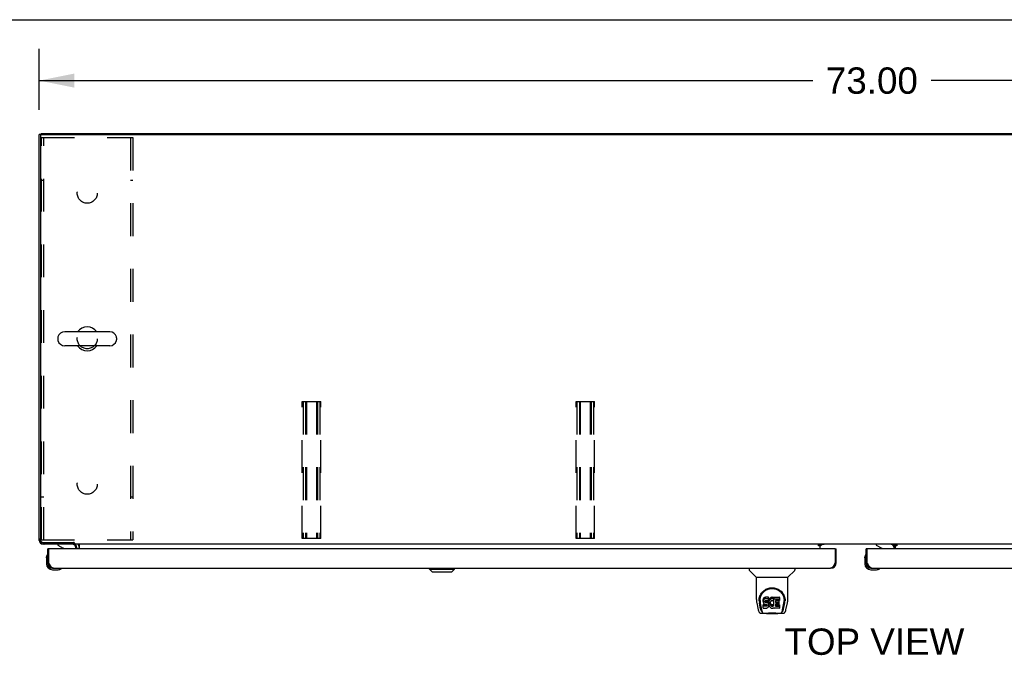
# Model space of a CAD drawing. Header units: inches. Extents: x 0 to 262, y 0 to 169.
# Tile 23 of 40: x 44 to 88, y 141 to 169. Entities that reach past the tile are written whole.
import ezdxf

# ---------------------------------------------------------------- set-up
doc = ezdxf.new("R2010")
doc.units = ezdxf.units.IN
doc.header["$LTSCALE"] = 14.384615
doc.header["$MEASUREMENT"] = 0
doc.linetypes.add('HIDDEN', pattern=[0.2, 0.1, -0.1])
doc.layers.get('0').update_dxf_attribs({"linetype": 'CONTINUOUS'})
for name, color, linetype in [('02___PRT_ALL_AXES', 7, 'CONTINUOUS'), ('DEFAULT_2', 8, 'HIDDEN'), ('DIMENSIONS', 7, 'CONTINUOUS')]:
    doc.layers.add(name, color=color, linetype=linetype)
doc.styles.get("Standard").update_dxf_attribs({"font": 'arial.ttf'})
doc.dimstyles.new('DIMSTYLE_1', dxfattribs={"dimtxt": 1.153846, "dimasz": 1.538462, "dimexe": 0.09, "dimexo": 0.07, "dimgap": 0.0375, "dimtad": 0, "dimtih": 1, "dimtoh": 1, "dimzin": 4, "dimdsep": 46, "dimtxsty": 'Standard', "dimblk": '_FILLED', "dimblk1": '_FILLED', "dimblk2": '_FILLED', "dimcen": 0.09, "dimazin": 1, "dimtfac": 1, "dimtdec": 3, "dimtofl": 0, "dimtmove": 0, "dimatfit": 3, "dimldrblk": '_FILLED', "dimfxl": 1, "dimtolj": 1, "dimtzin": 4, "dimarcsym": 0})

# ---------------------------------------------------------------- blocks, each defined once
blk = doc.blocks.new('_FILLED')
at = {"color": 0, "linetype": 'ByBlock'}
blk.add_solid([(0, 0), (-1, 0.2), (-1, -0.2)], dxfattribs=at)
blk = doc.blocks.new('*D10')
at = {"layer": 'DIMENSIONS', "color": 2, "linetype": 'Continuous'}
for p, q in [((45.303, 165.276), (45.303, 167.948)), ((118.303, 165.276), (118.303, 167.948)), ((45.303, 166.563), (79.21, 166.563)), ((118.303, 166.563), (84.396, 166.563))]:
    blk.add_line(p, q, dxfattribs=at)
at = {"layer": 'DIMENSIONS', "color": 2, "linetype": 'Continuous', "xscale": 1.5384615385, "yscale": 1.5384615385, "zscale": 1.5384615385, "rotation": 180}
blk.add_blockref('_FILLED', (45.303, 166.563), dxfattribs=at)
at = {"layer": 'DIMENSIONS', "color": 2, "linetype": 'Continuous', "xscale": 1.5384615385, "yscale": 1.5384615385, "zscale": 1.5384615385}
blk.add_blockref('_FILLED', (118.303, 166.563), dxfattribs=at)
at = {"layer": 'DIMENSIONS', "color": 2, "linetype": 'Continuous', "insert": (81.803, 167.14), "char_height": 1.1538, "width": 4.03203, "attachment_point": 2, "line_spacing_factor": 0.9}
blk.add_mtext('73.00', dxfattribs=at)

msp = doc.modelspace()

# ---------------------------------------------------------------- linework, layer by layer
at = {"color": 7, "linetype": 'Continuous'}
for p, q in [((0, 169.231), (261.538, 169.231)), ((45.407, 164.199), (45.303, 164.199)), ((45.352, 164.202), (45.355, 164.199)), ((45.355, 164.136), (45.355, 146.453)), ((45.407, 164.198), (45.407, 164.251)), ((45.418, 164.199), (118.189, 164.199)), ((48.395, 155.557), (46.42, 155.557)), ((46.12, 155.295), (46.12, 155.207)), ((48.695, 155.295), (48.695, 155.207)), ((48.395, 154.945), (46.42, 154.945)), ((45.303, 146.417), (45.316, 146.417)), ((45.352, 146.3), (45.375, 146.323)), ((45.48, 146.328), (46.81, 146.328)), ((46.803, 146.328), (46.803, 146.251)), ((45.47, 146.264), (45.47, 146.251)), ((45.74, 146.047), (45.678, 146.047)), ((46.12, 146.251), (46.12, 146.212)), ((46.12, 146.212), (46.358, 146.074)), ((46.856, 146.302), (46.856, 146.251)), ((115.501, 146.251), (46.856, 146.251)), ((46.907, 146.047), (46.907, 146.094)), ((47.053, 146.222), (47.053, 146.047)), ((79.464, 146.221), (79.532, 146.221)), ((79.464, 146.171), (79.464, 146.221)), ((79.532, 146.171), (79.464, 146.171)), ((79.532, 146.251), (79.532, 146.221)), ((79.532, 146.047), (79.532, 146.216)), ((79.539, 146.176), (79.603, 146.24)), ((80.179, 146.047), (80.241, 146.047)), ((81.615, 146.047), (81.553, 146.047)), ((81.995, 146.251), (81.995, 146.212)), ((81.995, 146.212), (82.233, 146.074)), ((82.753, 146.24), (82.817, 146.176)), ((82.782, 146.047), (82.782, 146.094)), ((82.824, 146.251), (82.824, 146.221)), ((82.824, 146.221), (82.892, 146.221)), ((82.824, 146.216), (82.824, 146.047)), ((82.892, 146.171), (82.824, 146.171)), ((82.892, 146.221), (82.892, 146.171)), ((45.618, 145.652), (45.621, 145.69)), ((45.618, 145.652), (45.618, 145.396)), ((45.665, 145.788), (45.663, 145.781)), ((81.493, 145.652), (81.496, 145.69)), ((81.493, 145.652), (81.493, 145.396)), ((81.54, 145.788), (81.538, 145.781)), ((45.678, 145.439), (45.678, 145.396)), ((45.678, 145.439), (45.72, 145.439)), ((45.881, 145.193), (45.925, 145.193)), ((45.881, 145.133), (46.137, 145.133)), ((46.266, 145.178), (46.273, 145.18)), ((62.408, 145.153), (62.408, 145.193)), ((62.526, 145.035), (62.408, 145.153)), ((62.408, 145.153), (63.511, 145.153)), ((62.409, 145.153), (62.409, 145.193)), ((62.527, 145.035), (62.409, 145.153)), ((62.526, 145.035), (63.393, 145.035)), ((63.393, 145.035), (63.511, 145.153)), ((63.511, 145.153), (63.511, 145.193)), ((76.424, 145.193), (76.424, 145.13)), ((76.733, 144.805), (76.436, 145.103)), ((78.123, 144.805), (78.42, 145.103)), ((78.432, 145.193), (78.432, 145.13)), ((80.241, 145.439), (80.199, 145.439)), ((81.553, 145.439), (81.595, 145.439)), ((81.553, 145.439), (81.553, 145.396)), ((81.756, 145.193), (81.8, 145.193)), ((81.756, 145.133), (82.012, 145.133)), ((82.141, 145.178), (82.148, 145.18)), ((76.739, 144.799), (78.117, 144.799)), ((76.739, 143.827), (76.739, 144.799)), ((78.117, 143.828), (78.117, 144.799)), ((76.864, 143.858), (76.863, 143.795)), ((76.901, 143.785), (76.901, 143.762)), ((77.044, 143.831), (77.042, 143.807)), ((77.042, 143.74), (77.042, 143.807)), ((77.044, 143.764), (77.042, 143.74)), ((77.042, 143.74), (77.043, 143.716)), ((77.049, 143.854), (77.044, 143.831)), ((77.044, 143.764), (77.044, 143.831)), ((77.049, 143.787), (77.044, 143.764)), ((77.058, 143.877), (77.049, 143.854)), ((77.049, 143.787), (77.049, 143.854)), ((77.058, 143.81), (77.049, 143.787)), ((77.072, 143.896), (77.058, 143.877)), ((77.058, 143.81), (77.058, 143.877)), ((77.072, 143.829), (77.058, 143.81)), ((77.08, 143.904), (77.072, 143.896)), ((77.072, 143.829), (77.072, 143.896)), ((77.08, 143.837), (77.072, 143.829)), ((77.09, 143.911), (77.08, 143.904)), ((77.08, 143.837), (77.08, 143.904)), ((77.09, 143.844), (77.08, 143.837)), ((77.112, 143.921), (77.09, 143.911)), ((77.09, 143.844), (77.09, 143.911)), ((77.112, 143.854), (77.09, 143.844)), ((77.135, 143.928), (77.112, 143.921)), ((77.112, 143.854), (77.112, 143.921)), ((77.135, 143.861), (77.112, 143.854)), ((77.113, 143.729), (77.114, 143.744)), ((77.114, 143.721), (77.113, 143.729)), ((77.114, 143.744), (77.116, 143.759)), ((77.114, 143.721), (77.114, 143.744)), ((77.116, 143.759), (77.119, 143.765)), ((77.116, 143.714), (77.116, 143.759)), ((77.119, 143.765), (77.125, 143.77)), ((77.12, 143.708), (77.12, 143.767)), ((77.125, 143.77), (77.139, 143.775)), ((77.127, 143.77), (77.126, 143.771)), ((77.141, 143.766), (77.127, 143.77)), ((77.127, 143.703), (77.127, 143.77)), ((77.275, 143.928), (77.135, 143.928)), ((77.135, 143.861), (77.135, 143.928)), ((77.275, 143.861), (77.135, 143.861)), ((77.139, 143.775), (77.154, 143.776)), ((77.165, 143.767), (77.141, 143.766)), ((77.141, 143.699), (77.141, 143.766)), ((77.154, 143.776), (77.267, 143.776)), ((77.189, 143.766), (77.165, 143.767)), ((77.165, 143.7), (77.165, 143.767)), ((77.213, 143.761), (77.189, 143.766)), ((77.189, 143.699), (77.189, 143.766)), ((77.223, 143.756), (77.213, 143.761)), ((77.213, 143.694), (77.213, 143.761)), ((77.233, 143.749), (77.223, 143.756)), ((77.223, 143.689), (77.223, 143.756)), ((77.251, 143.732), (77.233, 143.749)), ((77.233, 143.682), (77.233, 143.749)), ((77.264, 143.712), (77.251, 143.732)), ((77.251, 143.665), (77.251, 143.732)), ((77.267, 143.776), (77.272, 143.776)), ((77.272, 143.776), (77.274, 143.782)), ((77.274, 143.782), (77.275, 143.794)), ((77.279, 143.764), (77.274, 143.719)), ((77.276, 143.885), (77.275, 143.928)), ((77.275, 143.861), (77.275, 143.928)), ((77.276, 143.818), (77.275, 143.861)), ((77.275, 143.794), (77.276, 143.818)), ((77.276, 143.818), (77.276, 143.885)), ((77.283, 143.786), (77.279, 143.764)), ((77.279, 143.697), (77.279, 143.764)), ((77.289, 143.807), (77.283, 143.786)), ((77.283, 143.719), (77.283, 143.786)), ((77.289, 143.74), (77.283, 143.719)), ((77.297, 143.828), (77.289, 143.807)), ((77.289, 143.74), (77.289, 143.807)), ((77.297, 143.761), (77.289, 143.74)), ((77.308, 143.847), (77.297, 143.828)), ((77.297, 143.761), (77.297, 143.828)), ((77.308, 143.781), (77.297, 143.761)), ((77.321, 143.866), (77.308, 143.847)), ((77.308, 143.781), (77.308, 143.847)), ((77.321, 143.799), (77.308, 143.781)), ((77.336, 143.882), (77.321, 143.866)), ((77.321, 143.799), (77.321, 143.866)), ((77.336, 143.815), (77.321, 143.799)), ((77.352, 143.898), (77.336, 143.882)), ((77.336, 143.815), (77.336, 143.882)), ((77.352, 143.831), (77.336, 143.815)), ((77.37, 143.91), (77.352, 143.898)), ((77.352, 143.831), (77.352, 143.898)), ((77.37, 143.844), (77.352, 143.831)), ((77.371, 143.743), (77.357, 143.72)), ((77.391, 143.919), (77.37, 143.91)), ((77.37, 143.844), (77.37, 143.91)), ((77.391, 143.853), (77.37, 143.844)), ((77.379, 143.753), (77.371, 143.743)), ((77.39, 143.761), (77.379, 143.753)), ((77.415, 143.771), (77.39, 143.761)), ((77.413, 143.924), (77.391, 143.919)), ((77.391, 143.853), (77.391, 143.919)), ((77.413, 143.857), (77.391, 143.853)), ((77.435, 143.926), (77.413, 143.924)), ((77.413, 143.857), (77.413, 143.924)), ((77.435, 143.86), (77.413, 143.857)), ((77.428, 143.774), (77.415, 143.771)), ((77.441, 143.774), (77.428, 143.774)), ((77.435, 143.926), (77.457, 143.926)), ((77.435, 143.86), (77.435, 143.926)), ((77.457, 143.859), (77.435, 143.86)), ((77.454, 143.771), (77.441, 143.774)), ((77.467, 143.766), (77.454, 143.771)), ((77.468, 143.924), (77.457, 143.926)), ((77.457, 143.859), (77.457, 143.926)), ((77.468, 143.858), (77.457, 143.859)), ((77.479, 143.921), (77.468, 143.924)), ((77.468, 143.858), (77.468, 143.924)), ((77.479, 143.854), (77.468, 143.858)), ((77.499, 143.837), (77.473, 143.769)), ((77.498, 143.909), (77.479, 143.921)), ((77.479, 143.854), (77.479, 143.921)), ((77.498, 143.842), (77.479, 143.854)), ((77.498, 143.909), (77.498, 143.842)), ((77.499, 143.905), (77.499, 143.839)), ((77.508, 143.926), (77.745, 143.926)), ((77.508, 143.534), (77.508, 143.926)), ((77.508, 143.859), (77.745, 143.859)), ((77.578, 143.771), (77.578, 143.704)), ((77.745, 143.776), (77.582, 143.776)), ((77.582, 143.766), (77.714, 143.766)), ((77.718, 143.762), (77.718, 143.622)), ((77.749, 143.921), (77.749, 143.78)), ((77.992, 143.858), (77.993, 143.795)), ((77.999, 143.772), (77.999, 143.773)), ((76.754, 143.684), (76.819, 143.379)), ((76.926, 143.407), (76.874, 143.677)), ((76.91, 143.664), (76.968, 143.371)), ((76.985, 143.303), (76.978, 143.303)), ((76.984, 143.307), (76.987, 143.298)), ((76.987, 143.297), (76.987, 143.298)), ((77.043, 143.716), (77.047, 143.693)), ((77.044, 143.454), (77.044, 143.596)), ((77.047, 143.693), (77.055, 143.671)), ((77.108, 143.601), (77.049, 143.601)), ((77.049, 143.534), (77.049, 143.601)), ((77.108, 143.534), (77.049, 143.534)), ((77.049, 143.45), (77.193, 143.45)), ((77.055, 143.671), (77.068, 143.65)), ((77.068, 143.65), (77.084, 143.633)), ((77.084, 143.633), (77.104, 143.62)), ((77.104, 143.62), (77.115, 143.616)), ((77.169, 143.601), (77.108, 143.601)), ((77.108, 143.534), (77.108, 143.601)), ((77.169, 143.535), (77.108, 143.534)), ((77.116, 143.714), (77.114, 143.721)), ((77.115, 143.616), (77.127, 143.614)), ((77.12, 143.708), (77.116, 143.714)), ((77.127, 143.703), (77.12, 143.708)), ((77.141, 143.699), (77.127, 143.703)), ((77.127, 143.614), (77.174, 143.613)), ((77.165, 143.7), (77.141, 143.699)), ((77.189, 143.699), (77.165, 143.7)), ((77.184, 143.603), (77.169, 143.601)), ((77.169, 143.535), (77.169, 143.601)), ((77.184, 143.536), (77.169, 143.535)), ((77.174, 143.613), (77.182, 143.613)), ((77.182, 143.613), (77.189, 143.61)), ((77.191, 143.606), (77.184, 143.603)), ((77.184, 143.536), (77.184, 143.603)), ((77.191, 143.539), (77.184, 143.536)), ((77.213, 143.694), (77.189, 143.699)), ((77.189, 143.61), (77.195, 143.606)), ((77.192, 143.608), (77.191, 143.606)), ((77.191, 143.539), (77.191, 143.606)), ((77.196, 143.545), (77.191, 143.539)), ((77.193, 143.45), (77.205, 143.451)), ((77.195, 143.606), (77.2, 143.6)), ((77.196, 143.545), (77.196, 143.604)), ((77.205, 143.557), (77.196, 143.545)), ((77.2, 143.6), (77.206, 143.586)), ((77.205, 143.557), (77.205, 143.588)), ((77.208, 143.563), (77.205, 143.557)), ((77.205, 143.451), (77.216, 143.455)), ((77.206, 143.586), (77.209, 143.571)), ((77.208, 143.563), (77.208, 143.576)), ((77.209, 143.571), (77.208, 143.563)), ((77.223, 143.689), (77.213, 143.694)), ((77.216, 143.455), (77.236, 143.469)), ((77.233, 143.682), (77.223, 143.689)), ((77.251, 143.665), (77.233, 143.682)), ((77.236, 143.469), (77.253, 143.486)), ((77.264, 143.645), (77.251, 143.665)), ((77.253, 143.486), (77.26, 143.496)), ((77.26, 143.496), (77.265, 143.507)), ((77.273, 143.69), (77.264, 143.712)), ((77.264, 143.645), (77.264, 143.712)), ((77.273, 143.623), (77.264, 143.645)), ((77.265, 143.507), (77.274, 143.529)), ((77.274, 143.686), (77.273, 143.69)), ((77.273, 143.623), (77.273, 143.69)), ((77.279, 143.6), (77.273, 143.623)), ((77.274, 143.653), (77.274, 143.719)), ((77.279, 143.697), (77.274, 143.653)), ((77.274, 143.653), (77.275, 143.63)), ((77.274, 143.529), (77.28, 143.552)), ((77.275, 143.63), (77.278, 143.608)), ((77.278, 143.608), (77.283, 143.586)), ((77.283, 143.719), (77.279, 143.697)), ((77.282, 143.576), (77.279, 143.6)), ((77.28, 143.552), (77.282, 143.576)), ((77.282, 143.576), (77.282, 143.591)), ((77.283, 143.586), (77.29, 143.565)), ((77.29, 143.565), (77.311, 143.526)), ((77.311, 143.526), (77.324, 143.508)), ((77.324, 143.508), (77.338, 143.491)), ((77.338, 143.491), (77.355, 143.476)), ((77.344, 143.668), (77.343, 143.641)), ((77.343, 143.641), (77.345, 143.628)), ((77.347, 143.695), (77.344, 143.668)), ((77.345, 143.628), (77.345, 143.668)), ((77.345, 143.628), (77.348, 143.615)), ((77.351, 143.708), (77.347, 143.695)), ((77.347, 143.688), (77.348, 143.682)), ((77.348, 143.682), (77.358, 143.657)), ((77.348, 143.615), (77.348, 143.682)), ((77.348, 143.615), (77.358, 143.591)), ((77.357, 143.72), (77.351, 143.708)), ((77.355, 143.476), (77.372, 143.462)), ((77.358, 143.657), (77.371, 143.634)), ((77.358, 143.591), (77.358, 143.657)), ((77.358, 143.591), (77.371, 143.567)), ((77.371, 143.634), (77.38, 143.624)), ((77.371, 143.567), (77.371, 143.634)), ((77.371, 143.567), (77.38, 143.557)), ((77.372, 143.462), (77.382, 143.457)), ((77.38, 143.624), (77.39, 143.615)), ((77.38, 143.557), (77.38, 143.624)), ((77.38, 143.557), (77.39, 143.549)), ((77.382, 143.457), (77.393, 143.454)), ((77.39, 143.615), (77.401, 143.608)), ((77.39, 143.549), (77.39, 143.615)), ((77.39, 143.549), (77.401, 143.541)), ((77.393, 143.454), (77.415, 143.448)), ((77.401, 143.608), (77.414, 143.603)), ((77.401, 143.541), (77.401, 143.608)), ((77.401, 143.541), (77.414, 143.536)), ((77.414, 143.603), (77.427, 143.601)), ((77.414, 143.536), (77.414, 143.603)), ((77.414, 143.536), (77.427, 143.534)), ((77.415, 143.448), (77.437, 143.445)), ((77.427, 143.601), (77.44, 143.6)), ((77.427, 143.534), (77.427, 143.601)), ((77.427, 143.534), (77.44, 143.533)), ((77.437, 143.445), (77.459, 143.449)), ((77.44, 143.6), (77.454, 143.602)), ((77.44, 143.533), (77.44, 143.6)), ((77.44, 143.533), (77.454, 143.535)), ((77.454, 143.602), (77.466, 143.606)), ((77.454, 143.535), (77.454, 143.602)), ((77.454, 143.535), (77.466, 143.539)), ((77.459, 143.449), (77.48, 143.455)), ((77.466, 143.606), (77.478, 143.612)), ((77.466, 143.539), (77.466, 143.606)), ((77.466, 143.539), (77.478, 143.545)), ((77.478, 143.612), (77.489, 143.619)), ((77.478, 143.545), (77.478, 143.612)), ((77.478, 143.545), (77.489, 143.552)), ((77.48, 143.455), (77.499, 143.467)), ((77.489, 143.619), (77.489, 143.552)), ((77.496, 143.618), (77.508, 143.601)), ((77.496, 143.551), (77.508, 143.534)), ((77.51, 143.467), (77.499, 143.467)), ((77.499, 143.467), (77.499, 143.467)), ((77.51, 143.454), (77.51, 143.467)), ((77.745, 143.45), (77.514, 143.45)), ((77.579, 143.613), (77.579, 143.535)), ((77.582, 143.699), (77.714, 143.699)), ((77.714, 143.617), (77.584, 143.617)), ((77.584, 143.598), (77.745, 143.598)), ((77.584, 143.531), (77.745, 143.531)), ((77.75, 143.593), (77.75, 143.454)), ((77.869, 143.298), (77.872, 143.307)), ((77.869, 143.297), (77.869, 143.298)), ((77.878, 143.303), (77.871, 143.303)), ((77.888, 143.371), (77.945, 143.661)), ((77.93, 143.407), (77.982, 143.677)), ((77.945, 143.661), (77.946, 143.665)), ((78.037, 143.379), (78.102, 143.684)), ((76.943, 143.224), (77.17, 143.224)), ((77.03, 143.224), (77.028, 143.224)), ((77.145, 143.224), (77.165, 143.225)), ((77.145, 143.224), (77.167, 143.225)), ((77.19, 143.205), (77.169, 143.225)), ((77.666, 143.205), (77.19, 143.205)), ((77.635, 143.229), (77.662, 143.227)), ((77.666, 143.205), (77.687, 143.225)), ((77.686, 143.224), (77.913, 143.224)), ((77.828, 143.224), (77.826, 143.224))]:
    msp.add_line(p, q, dxfattribs=at)
at = {"color": 3, "linetype": 'Continuous'}
for p, q in [((45.303, 146.417), (45.303, 164.199)), ((45.407, 164.251), (118.199, 164.251)), ((46.807, 146.251), (45.47, 146.251)), ((45.678, 145.439), (45.678, 146.047)), ((45.72, 145.439), (45.72, 146.027)), ((80.179, 146.047), (45.74, 146.047)), ((46.949, 146.047), (46.949, 146.108)), ((79.532, 146.216), (79.464, 146.216)), ((79.704, 146.24), (79.532, 146.24)), ((80.199, 146.027), (80.199, 145.439)), ((80.241, 145.439), (80.241, 146.047)), ((81.553, 145.439), (81.553, 146.047)), ((81.595, 145.439), (81.595, 146.027)), ((116.054, 146.047), (81.615, 146.047)), ((82.824, 146.24), (82.653, 146.24)), ((82.892, 146.216), (82.824, 146.216)), ((45.727, 145.426), (45.72, 145.439)), ((45.737, 145.407), (45.727, 145.426)), ((45.744, 145.394), (45.737, 145.407)), ((45.751, 145.382), (45.744, 145.394)), ((45.758, 145.369), (45.751, 145.382)), ((45.764, 145.357), (45.758, 145.369)), ((45.925, 145.193), (79.994, 145.193)), ((80.171, 145.388), (80.164, 145.376)), ((80.178, 145.401), (80.171, 145.388)), ((80.185, 145.414), (80.178, 145.401)), ((80.199, 145.439), (80.185, 145.414)), ((81.602, 145.426), (81.595, 145.439)), ((81.612, 145.407), (81.602, 145.426)), ((81.619, 145.394), (81.612, 145.407)), ((81.626, 145.382), (81.619, 145.394)), ((81.633, 145.369), (81.626, 145.382)), ((81.639, 145.357), (81.633, 145.369)), ((81.8, 145.193), (115.869, 145.193))]:
    msp.add_line(p, q, dxfattribs=at)
for points in [[(45.312, 146.433), (45.311, 146.433), (45.305, 146.425), (45.303, 146.417)], [(45.47, 146.251), (45.477, 146.253), (45.485, 146.259), (45.485, 146.26)], [(45.925, 145.193), (45.921, 145.193), (45.918, 145.193), (45.914, 145.194), (45.911, 145.194), (45.907, 145.195), (45.904, 145.196), (45.901, 145.197), (45.897, 145.198), (45.894, 145.2), (45.89, 145.201), (45.887, 145.203), (45.884, 145.205), (45.88, 145.207), (45.877, 145.209), (45.873, 145.212), (45.87, 145.214), (45.867, 145.217), (45.863, 145.22), (45.86, 145.223), (45.856, 145.226), (45.853, 145.229), (45.85, 145.233), (45.846, 145.236), (45.843, 145.24), (45.839, 145.244), (45.836, 145.248), (45.833, 145.252), (45.829, 145.256), (45.826, 145.261), (45.822, 145.265), (45.819, 145.27), (45.815, 145.274), (45.812, 145.279), (45.809, 145.284), (45.805, 145.289), (45.802, 145.294), (45.798, 145.3), (45.795, 145.305), (45.792, 145.311), (45.788, 145.316), (45.785, 145.322), (45.781, 145.327), (45.778, 145.333), (45.775, 145.339), (45.771, 145.345), (45.768, 145.351), (45.764, 145.357)], [(80.164, 145.376), (80.158, 145.363), (80.154, 145.357), (80.151, 145.351), (80.147, 145.345), (80.144, 145.339), (80.141, 145.333), (80.137, 145.327), (80.134, 145.322), (80.13, 145.316), (80.127, 145.311), (80.124, 145.305), (80.12, 145.3), (80.117, 145.294), (80.113, 145.289), (80.11, 145.284), (80.107, 145.279), (80.103, 145.274), (80.1, 145.27), (80.096, 145.265), (80.093, 145.261), (80.089, 145.256), (80.086, 145.252), (80.083, 145.248), (80.079, 145.244), (80.076, 145.24), (80.072, 145.236), (80.069, 145.233), (80.066, 145.229), (80.062, 145.226), (80.059, 145.223), (80.055, 145.22), (80.052, 145.217), (80.049, 145.214), (80.045, 145.212), (80.042, 145.209), (80.038, 145.207), (80.035, 145.205), (80.032, 145.203), (80.028, 145.201), (80.025, 145.2), (80.021, 145.198), (80.018, 145.197), (80.014, 145.196), (80.011, 145.195), (80.008, 145.194), (80.004, 145.194), (80.001, 145.193), (79.997, 145.193), (79.994, 145.193)], [(81.8, 145.193), (81.796, 145.193), (81.793, 145.193), (81.789, 145.194), (81.786, 145.194), (81.782, 145.195), (81.779, 145.196), (81.776, 145.197), (81.772, 145.198), (81.769, 145.2), (81.765, 145.201), (81.762, 145.203), (81.759, 145.205), (81.755, 145.207), (81.752, 145.209), (81.748, 145.212), (81.745, 145.214), (81.742, 145.217), (81.738, 145.22), (81.735, 145.223), (81.731, 145.226), (81.728, 145.229), (81.725, 145.233), (81.721, 145.236), (81.718, 145.24), (81.714, 145.244), (81.711, 145.248), (81.708, 145.252), (81.704, 145.256), (81.701, 145.261), (81.697, 145.265), (81.694, 145.27), (81.69, 145.274), (81.687, 145.279), (81.684, 145.284), (81.68, 145.289), (81.677, 145.294), (81.673, 145.3), (81.67, 145.305), (81.667, 145.311), (81.663, 145.316), (81.66, 145.322), (81.656, 145.327), (81.653, 145.333), (81.65, 145.339), (81.646, 145.345), (81.643, 145.351), (81.639, 145.357)]]:
    msp.add_lwpolyline(points, dxfattribs=at)
at = {"color": 7, "linetype": 'Continuous'}
for points in [[(46.835, 146.317), (46.833, 146.317), (46.831, 146.318), (46.829, 146.318), (46.827, 146.319), (46.825, 146.32), (46.823, 146.321), (46.82, 146.322), (46.817, 146.324), (46.815, 146.325), (46.812, 146.326), (46.81, 146.328)], [(46.856, 146.302), (46.854, 146.303), (46.853, 146.305), (46.851, 146.307), (46.85, 146.308), (46.848, 146.31), (46.847, 146.311), (46.845, 146.312), (46.844, 146.313), (46.843, 146.314), (46.842, 146.314), (46.84, 146.315), (46.839, 146.315), (46.838, 146.316), (46.835, 146.317)], [(47.024, 146.247), (47.022, 146.249), (47.021, 146.25), (47.019, 146.25), (47.018, 146.251), (47.016, 146.251)], [(47.033, 146.235), (47.031, 146.239), (47.029, 146.241), (47.028, 146.243), (47.027, 146.244), (47.025, 146.246), (47.024, 146.247)], [(47.053, 146.222), (47.051, 146.222), (47.05, 146.222), (47.048, 146.222), (47.046, 146.222), (47.044, 146.223), (47.042, 146.225), (47.04, 146.226), (47.039, 146.227), (47.037, 146.229), (47.036, 146.231), (47.035, 146.233), (47.033, 146.235)], [(76.857, 143.785), (76.86, 143.828), (76.867, 143.88), (76.879, 143.929), (76.894, 143.975), (76.913, 144.018), (76.934, 144.059), (76.959, 144.097), (76.986, 144.133), (77.015, 144.167), (77.047, 144.198), (77.082, 144.226), (77.118, 144.252), (77.157, 144.275), (77.198, 144.295), (77.241, 144.312), (77.286, 144.325), (77.332, 144.335), (77.379, 144.341), (77.426, 144.343), (77.474, 144.341), (77.52, 144.335), (77.566, 144.326), (77.611, 144.313), (77.654, 144.296), (77.695, 144.277), (77.734, 144.254), (77.771, 144.228), (77.806, 144.2), (77.838, 144.17), (77.868, 144.136), (77.895, 144.101), (77.92, 144.063), (77.941, 144.022), (77.96, 143.979), (77.976, 143.933), (77.988, 143.885), (77.996, 143.833), (77.999, 143.785)], [(76.901, 143.785), (76.901, 143.805), (76.903, 143.83), (76.906, 143.854), (76.909, 143.878), (76.914, 143.901), (76.92, 143.924), (76.926, 143.947), (76.934, 143.969), (76.943, 143.991), (76.952, 144.012), (76.962, 144.032), (76.973, 144.052), (76.985, 144.07), (76.997, 144.089), (77.01, 144.106), (77.023, 144.122), (77.037, 144.138), (77.051, 144.153), (77.065, 144.167), (77.08, 144.181), (77.095, 144.193), (77.11, 144.205), (77.125, 144.217), (77.141, 144.227), (77.157, 144.237), (77.173, 144.246), (77.188, 144.255)], [(77.188, 144.255), (77.204, 144.262), (77.22, 144.27), (77.236, 144.276), (77.252, 144.282), (77.268, 144.287), (77.284, 144.292), (77.3, 144.296), (77.316, 144.3), (77.332, 144.303), (77.348, 144.306), (77.364, 144.308), (77.38, 144.31), (77.395, 144.311), (77.411, 144.312), (77.427, 144.312), (77.443, 144.312), (77.459, 144.311), (77.475, 144.31), (77.491, 144.309), (77.507, 144.306), (77.523, 144.304), (77.539, 144.301), (77.555, 144.297), (77.571, 144.293), (77.587, 144.288), (77.603, 144.282), (77.619, 144.277), (77.635, 144.27), (77.651, 144.263)], [(77.651, 144.263), (77.667, 144.255), (77.683, 144.247), (77.699, 144.238), (77.714, 144.228), (77.73, 144.217), (77.745, 144.206), (77.76, 144.194), (77.775, 144.182), (77.79, 144.168), (77.805, 144.154), (77.819, 144.139), (77.833, 144.123), (77.846, 144.106), (77.859, 144.089), (77.871, 144.071), (77.883, 144.052), (77.894, 144.032), (77.904, 144.012), (77.913, 143.991), (77.922, 143.97), (77.929, 143.947), (77.936, 143.925), (77.942, 143.902), (77.947, 143.878), (77.95, 143.854), (77.953, 143.83), (77.955, 143.806), (77.955, 143.785)], [(76.739, 143.827), (76.74, 143.8), (76.743, 143.758), (76.748, 143.716), (76.754, 143.684)], [(76.857, 143.772), (76.857, 143.777), (76.857, 143.785)], [(76.901, 143.762), (76.901, 143.746), (76.903, 143.718), (76.906, 143.69), (76.91, 143.664)], [(77.946, 143.665), (77.947, 143.668), (77.947, 143.671), (77.948, 143.674), (77.948, 143.677), (77.949, 143.68), (77.949, 143.684), (77.95, 143.687), (77.95, 143.691), (77.951, 143.694), (77.951, 143.698), (77.951, 143.702), (77.952, 143.705), (77.952, 143.709), (77.953, 143.714), (77.953, 143.718), (77.953, 143.722), (77.954, 143.726), (77.954, 143.731), (77.954, 143.735), (77.954, 143.74), (77.955, 143.745), (77.955, 143.75), (77.955, 143.755), (77.955, 143.76), (77.955, 143.785)], [(77.999, 143.785), (77.999, 143.778), (77.999, 143.773)], [(78.102, 143.684), (78.108, 143.715), (78.113, 143.758), (78.116, 143.8), (78.117, 143.828)], [(76.819, 143.379), (76.823, 143.364), (76.828, 143.343), (76.834, 143.324), (76.84, 143.308), (76.847, 143.293), (76.854, 143.28), (76.863, 143.268), (76.872, 143.256), (76.883, 143.246), (76.895, 143.238), (76.909, 143.231), (76.924, 143.226), (76.939, 143.224), (76.943, 143.224)], [(76.968, 143.371), (76.97, 143.36), (76.973, 143.346), (76.976, 143.333), (76.98, 143.32), (76.984, 143.307)], [(76.987, 143.297), (76.993, 143.284), (76.999, 143.272), (77.005, 143.261), (77.012, 143.252), (77.019, 143.244), (77.027, 143.237), (77.036, 143.231), (77.046, 143.227), (77.056, 143.225), (77.064, 143.224)], [(77.049, 143.601), (77.048, 143.601), (77.048, 143.601), (77.048, 143.6), (77.047, 143.6), (77.047, 143.6), (77.046, 143.6), (77.046, 143.6), (77.046, 143.599), (77.045, 143.599), (77.045, 143.598), (77.045, 143.598), (77.045, 143.597), (77.044, 143.597), (77.044, 143.596)], [(77.049, 143.534), (77.048, 143.534), (77.048, 143.534), (77.048, 143.534), (77.047, 143.533), (77.047, 143.533), (77.046, 143.533), (77.046, 143.533), (77.046, 143.532), (77.045, 143.532), (77.045, 143.532), (77.045, 143.531), (77.045, 143.531), (77.044, 143.53), (77.044, 143.529)], [(77.792, 143.224), (77.8, 143.225), (77.81, 143.227), (77.82, 143.231), (77.829, 143.237), (77.837, 143.244), (77.844, 143.252), (77.851, 143.261), (77.857, 143.272), (77.863, 143.284), (77.869, 143.297)], [(77.872, 143.307), (77.876, 143.32), (77.88, 143.333), (77.883, 143.346), (77.886, 143.36), (77.888, 143.371)], [(77.913, 143.224), (77.927, 143.226), (77.941, 143.229), (77.953, 143.234), (77.965, 143.24), (77.975, 143.248), (77.985, 143.257), (77.993, 143.267), (78, 143.278), (78.007, 143.289), (78.013, 143.302), (78.019, 143.316), (78.024, 143.331), (78.029, 143.348), (78.034, 143.367), (78.037, 143.379)], [(77.165, 143.225), (77.187, 143.226), (77.211, 143.229), (77.235, 143.231), (77.261, 143.234), (77.288, 143.237), (77.315, 143.24), (77.343, 143.242), (77.372, 143.244), (77.401, 143.245), (77.431, 143.245), (77.46, 143.245), (77.489, 143.244), (77.517, 143.242), (77.545, 143.239), (77.572, 143.237), (77.598, 143.234), (77.624, 143.231), (77.647, 143.228), (77.67, 143.226)], [(77.167, 143.225), (77.193, 143.227), (77.221, 143.229), (77.249, 143.232), (77.278, 143.235), (77.307, 143.238), (77.336, 143.24), (77.367, 143.242), (77.397, 143.243), (77.428, 143.243), (77.458, 143.243), (77.488, 143.242), (77.519, 143.24), (77.548, 143.238), (77.578, 143.235), (77.635, 143.229)], [(77.662, 143.227), (77.689, 143.225), (77.711, 143.224)], [(77.67, 143.226), (77.692, 143.225), (77.711, 143.224)]]:
    msp.add_lwpolyline(points, dxfattribs=at)
at = {"color": 3, "linetype": 'Continuous'}
for centre, radius, start, end in [((45.47, 164.084), 0.167, 112.0574, 136.4991), ((45.55, 146.497), 0.246, 180, 270), ((45.47, 146.417), 0.167, 180, 270), ((45.74, 146.027), 0.02, 90, 180), ((46.807, 146.108), 0.142, 0, 90), ((79.647, 146.136), 0.115, 115.2502, 169.2857), ((80.179, 146.027), 0.02, 0, 90), ((81.615, 146.027), 0.02, 90, 180), ((82.709, 146.136), 0.115, 0, 64.7498), ((45.925, 145.439), 0.246, 180, 270), ((79.994, 145.439), 0.246, 270, 360), ((81.8, 145.439), 0.246, 180, 270)]:
    msp.add_arc(centre, radius, start, end, dxfattribs=at)
at = {"color": 7, "linetype": 'Continuous'}
for centre, radius, start, end in [((45.418, 164.136), 0.0625, 90, 180), ((46.42, 155.251), 0.306, 90, 164.3697), ((47.407, 155.251), 0.523, 35.8102, 144.1898), ((48.395, 155.251), 0.306, 15.6303, 90), ((46.263, 155.295), 0.144, 164.3697, 180), ((46.263, 155.207), 0.144, 180, 195.6303), ((46.42, 155.251), 0.306, 195.6303, 270), ((48.395, 155.251), 0.306, 270, 344.3697), ((48.551, 155.295), 0.144, 0, 15.6303), ((48.551, 155.207), 0.144, 344.3697, 360), ((47.407, 155.251), 0.523, 215.8091, 324.1909), ((45.48, 146.453), 0.125, 180, 270), ((46.308, 145.987), 0.1, 36.5468, 59.908), ((46.75, 146.094), 0.157, 0, 90), ((46.807, 146.108), 0.246, 0, 35.3272), ((82.183, 145.987), 0.1, 36.5468, 59.908), ((82.625, 146.094), 0.157, 79.8896, 90), ((82.625, 146.094), 0.157, 0, 68.6178), ((45.868, 145.652), 0.25, 149.1101, 180), ((45.666, 145.773), 0.015, 96.3796, 149.1101), ((45.663, 145.773), 0.015, 0, 83.6204), ((81.743, 145.652), 0.25, 149.1101, 180), ((81.541, 145.773), 0.015, 96.3796, 149.1101), ((81.538, 145.773), 0.015, 0, 83.6204), ((45.881, 145.396), 0.263, 180, 270), ((45.881, 145.396), 0.203, 180, 270), ((46.137, 145.383), 0.25, 270, 300.8899), ((46.258, 145.178), 0.015, 6.3796, 90), ((46.258, 145.181), 0.015, 300.8899, 353.6204), ((76.463, 145.13), 0.0394, 180, 225), ((78.393, 145.13), 0.0394, 315, 360), ((81.756, 145.396), 0.263, 180, 270), ((81.756, 145.396), 0.203, 180, 270), ((82.012, 145.383), 0.25, 270, 300.8899), ((82.133, 145.178), 0.015, 6.3796, 90), ((82.133, 145.181), 0.015, 300.8899, 353.6204), ((76.747, 144.819), 0.0197, 225, 270), ((78.109, 144.819), 0.0197, 270, 315)]:
    msp.add_arc(centre, radius, start, end, dxfattribs=at)
for centre, major_axis, ratio, start_param, end_param in [((77.428, 143.785), (0, 0.565), 0.999848, 1.129542, 1.76365), ((77.469, 143.77), (0.00448, 0), 1, -1.986921, -0.366491), ((77.495, 143.905), (0, 0.00448), 1, -1.566905, -0.665444), ((77.495, 143.839), (0, 0.00448), 1, 4.345898, 5.617742), ((77.582, 143.771), (0, 0.00448), 1, 0, 1.570796), ((77.582, 143.771), (0, 0.00448), 1, 1.570796, 3.141593), ((77.714, 143.762), (0.00448, 0), 1, 0, 1.570796), ((77.745, 143.921), (0, 0.00448), 1, -1.570796, 0), ((77.745, 143.855), (0, 0.00448), 1, -1.570796, 0), ((77.745, 143.78), (0, 0.00448), 1, -3.141593, -1.570796), ((77.428, 143.785), (0, 0.565), 0.999848, 4.519536, 5.157611), ((76.984, 143.657), (0.007, 0.354), 0.213027, -3.923008, -3.13761), ((77.049, 143.454), (0, 0.00483), 1, 1.570796, 3.141593), ((77.492, 143.616), (0.00448, 0), 1, 1.570796, 2.222579), ((77.492, 143.549), (0.00448, 0), 1, 0.594971, 2.222579), ((77.492, 143.616), (0, 0.00448), 1, -0.975826, 0), ((77.514, 143.454), (0, 0.00448), 1, 1.570796, 3.141593), ((77.582, 143.704), (0, 0.00448), 1, 1.570796, 3.141593), ((77.584, 143.613), (0, 0.00448), 1, 0, 1.570796), ((77.584, 143.602), (0, 0.00448), 1, 1.570796, 3.141593), ((77.584, 143.535), (0, 0.00448), 1, 1.570796, 3.141593), ((77.714, 143.695), (0, 0.00448), 1, -1.570796, 0), ((77.714, 143.622), (0, 0.00448), 1, -3.141593, -1.570796), ((77.745, 143.593), (0.00448, 0), 1, 0, 1.570796), ((77.745, 143.526), (0, 0.00448), 1, -1.570796, 0), ((77.745, 143.454), (0, 0.00448), 1, -3.141593, -1.570796), ((77.872, 143.657), (-0.007, 0.354), 0.213027, -3.145575, -2.360177)]:
    msp.add_ellipse(centre, major_axis=major_axis, ratio=ratio, start_param=start_param, end_param=end_param, dxfattribs=at)
at = {"layer": '02___PRT_ALL_AXES', "color": 3, "linetype": 'Continuous'}
for p, q in [((79.704, 146.24), (79.704, 146.251)), ((82.653, 146.24), (82.653, 146.251))]:
    msp.add_line(p, q, dxfattribs=at)
at = {"layer": '02___PRT_ALL_AXES', "color": 8, "linetype": 'HIDDEN'}
for centre in [(47.407, 161.626), (47.407, 155.251), (47.407, 148.876)]:
    msp.add_circle(centre, 0.438, dxfattribs=at)
at = {"layer": 'DEFAULT_2', "color": 8, "linetype": 'HIDDEN'}
for p, q in [((45.407, 146.438), (45.407, 164.063)), ((45.407, 164.063), (49.407, 164.063)), ((45.511, 146.438), (45.511, 164.063)), ((49.303, 164.063), (49.303, 146.438)), ((49.407, 164.063), (49.407, 146.438)), ((45.511, 162.188), (45.407, 162.188)), ((49.407, 162.188), (49.303, 162.188)), ((56.834, 146.497), (56.834, 152.497)), ((56.834, 152.497), (57.647, 152.497)), ((56.874, 152.497), (56.874, 146.497)), ((56.982, 152.497), (56.982, 146.497)), ((57.022, 152.497), (57.022, 146.497)), ((57.459, 152.497), (57.459, 146.497)), ((57.499, 152.497), (57.499, 146.497)), ((57.607, 152.497), (57.607, 146.497)), ((57.647, 146.497), (57.647, 152.497)), ((68.834, 146.497), (68.834, 152.497)), ((68.834, 152.497), (69.647, 152.497)), ((68.874, 152.497), (68.874, 146.497)), ((68.982, 152.497), (68.982, 146.497)), ((69.022, 152.497), (69.022, 146.497)), ((69.459, 152.497), (69.459, 146.497)), ((69.499, 152.497), (69.499, 146.497)), ((69.607, 152.497), (69.607, 146.497)), ((69.647, 146.497), (69.647, 152.497)), ((45.511, 148.313), (45.407, 148.313)), ((49.407, 148.313), (49.303, 148.313)), ((45.407, 146.438), (49.407, 146.438)), ((57.647, 146.497), (56.834, 146.497)), ((69.647, 146.497), (68.834, 146.497))]:
    msp.add_line(p, q, dxfattribs=at)

# ---------------------------------------------------------------- texts
at = {"layer": 'DIMENSIONS', "color": 2, "linetype": 'Continuous', "insert": (81.914, 142.556), "char_height": 1.1538, "width": 7.86245, "attachment_point": 2, "line_spacing_factor": 0.9}
msp.add_mtext('TOP VIEW', dxfattribs=at)

# ---------------------------------------------------------------- dimensions: what is measured, and where the dimension line sits
at = {"layer": 'DIMENSIONS', "color": 2, "linetype": 'Continuous'}
dim = msp.add_linear_dim(base=(45.303, 166.563), p1=(118.303, 168.018), p2=(45.303, 168.018), angle=180, dimstyle='DIMSTYLE_1', dxfattribs=at)
dim.commit()
dim.dimension.update_dxf_attribs({"geometry": '*D10', "text_midpoint": (81.803, 166.557), "dimtype": 160})

doc.saveas('drawing.dxf')
